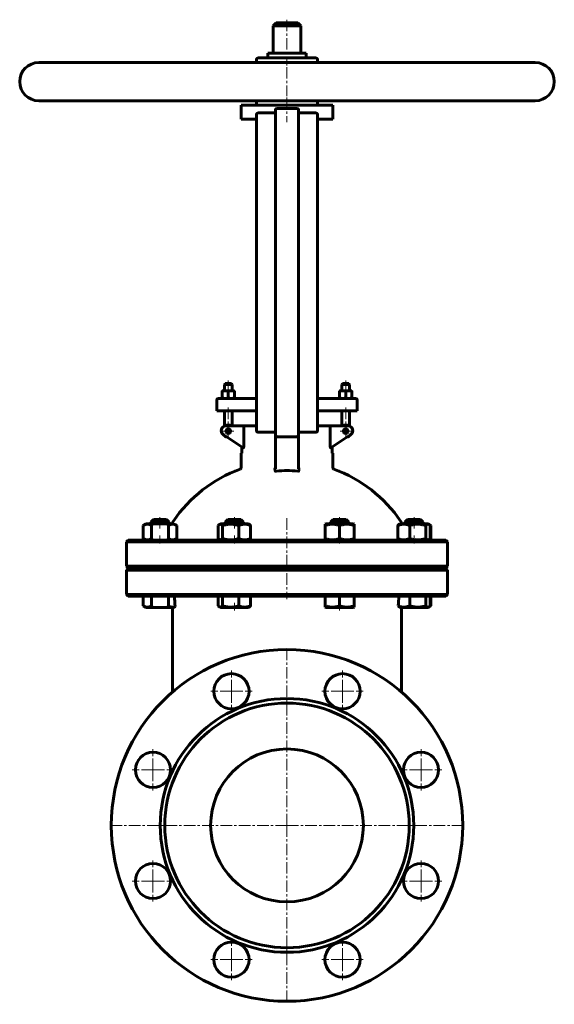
# Model space of a CAD drawing. Header units: millimetres. Extents: x -175 to 175, y -322 to 322.
import ezdxf

# ---------------------------------------------------------------- set-up
doc = ezdxf.new("R2010")
doc.units = ezdxf.units.MM
for name, pattern in [('K5LT-1', [0]), ('K5LT_AXLED', [12, 7.5, -1.5, 1.5, -1.5]), ('K5LT_BASIC', [0])]:
    doc.linetypes.add(name, pattern=pattern)
doc.layers.add('Системный слой (1)', color=7, linetype='Continuous', true_color=0x6c6c6c)

# ---------------------------------------------------------------- blocks, each defined once
blk = doc.blocks.new('U0')
at = {"layer": 'Системный слой (1)', "color": 143, "linetype": 'K5LT_BASIC', "lineweight": 60, "true_color": 0x33acca}
for start, end in [(109.91702, 145.85207), (34.14794, 70.08297)]:
    blk.add_arc((0, -56.63), 90, start, end, dxfattribs=at)
blk = doc.blocks.new('U1')
at = {"layer": 'Системный слой (1)', "color": 143, "linetype": 'K5LT_BASIC', "lineweight": 60, "true_color": 0x33acca}
for p, q in [((77.15, -6.75), (78.91, -6.75)), ((78.91, -6.75), (89.15, -6.75))]:
    blk.add_line(p, q, dxfattribs=at)
blk = doc.blocks.new('U2')
at = {"layer": 'Системный слой (1)', "color": 143, "linetype": 'K5LT_BASIC', "lineweight": 60, "true_color": 0x33acca}
for p, q in [((-45.04, -61.38), (-44.79, -61.64)), ((-44.79, -61.64), (-44.53, -61.86)), ((-44.53, -61.86), (-44.28, -62.03)), ((-44.28, -62.03), (-44.02, -62.15)), ((-44.02, -62.15), (-43.32, -62.19)), ((-43.32, -62.19), (-42.63, -61.8)), ((-42.63, -61.8), (-42.2, -61.38))]:
    blk.add_line(p, q, dxfattribs=at)
blk = doc.blocks.new('U3')
at = {"layer": 'Системный слой (1)', "color": 143, "linetype": 'K5LT_BASIC', "lineweight": 60, "true_color": 0x33acca}
for p, q in [((-20, 294), (-21.72, 294)), ((162.5, 294), (20, 294))]:
    blk.add_line(p, q, dxfattribs=at)
blk = doc.blocks.new('U4')
at = {"layer": 'Системный слой (1)', "color": 143, "linetype": 'K5LT_BASIC', "lineweight": 60, "true_color": 0x33acca}
for p, q in [((93.6, -8.55), (93.34, -8.43)), ((93.86, -8.68), (93.6, -8.55)), ((94.12, -8.82), (93.86, -8.68))]:
    blk.add_line(p, q, dxfattribs=at)
blk = doc.blocks.new('U5')
at = {"layer": 'Системный слой (1)', "color": 143, "linetype": 'K5LT_BASIC', "lineweight": 60, "true_color": 0x33acca}
for p, q in [((78.9, -5), (80.14, -5)), ((80.14, -5), (87.4, -5))]:
    blk.add_line(p, q, dxfattribs=at)
blk = doc.blocks.new('U6')
at = {"layer": 'Системный слой (1)', "color": 143, "linetype": 'K5LT_BASIC', "lineweight": 60, "true_color": 0x33acca}
for p, q in [((93.34, -61.77), (93.6, -61.65)), ((93.6, -61.65), (93.86, -61.52)), ((93.86, -61.52), (94.12, -61.38))]:
    blk.add_line(p, q, dxfattribs=at)
blk = doc.blocks.new('U7')
at = {"layer": 'Системный слой (1)', "color": 143, "linetype": 'K5LT_BASIC', "lineweight": 60, "true_color": 0x33acca}
for p, q in [((93.34, -17.77), (93.6, -17.65)), ((93.6, -17.65), (93.86, -17.52)), ((93.86, -17.52), (94.12, -17.38))]:
    blk.add_line(p, q, dxfattribs=at)
blk = doc.blocks.new('U8')
at = {"layer": 'Системный слой (1)', "color": 143, "linetype": 'K5LT_BASIC', "lineweight": 60, "true_color": 0x33acca}
for p, q in [((-44.79, -8.56), (-45.04, -8.82)), ((-44.53, -8.34), (-44.79, -8.56)), ((-44.28, -8.17), (-44.53, -8.34)), ((-43.58, -7.97), (-44.28, -8.17)), ((-42.88, -8.22), (-43.58, -7.97)), ((-42.2, -8.82), (-42.88, -8.22))]:
    blk.add_line(p, q, dxfattribs=at)
blk = doc.blocks.new('U9')
at = {"layer": 'Системный слой (1)', "color": 143, "linetype": 'K5LT_BASIC', "lineweight": 60, "true_color": 0x33acca}
for p, q in [((90.91, -61.38), (91.59, -61.98)), ((91.59, -61.98), (92.29, -62.23)), ((92.29, -62.23), (92.98, -62.03)), ((92.98, -62.03), (93.24, -61.86)), ((93.24, -61.86), (93.49, -61.64)), ((93.49, -61.64), (93.75, -61.38))]:
    blk.add_line(p, q, dxfattribs=at)
blk = doc.blocks.new('U10')
at = {"layer": 'Системный слой (1)', "color": 143, "linetype": 'K5LT_BASIC', "lineweight": 60, "true_color": 0x33acca}
for p, q in [((92.98, -8.17), (92.17, -7.7)), ((94.12, -8.82), (92.98, -8.17))]:
    blk.add_line(p, q, dxfattribs=at)
blk = doc.blocks.new('U11')
at = {"layer": 'Системный слой (1)', "color": 143, "linetype": 'K5LT_BASIC', "lineweight": 60, "true_color": 0x33acca}
for p, q in [((90.91, -17.38), (91.59, -17.98)), ((91.59, -17.98), (92.29, -18.23)), ((92.29, -18.23), (92.98, -18.03)), ((92.98, -18.03), (93.24, -17.86)), ((93.24, -17.86), (93.49, -17.64)), ((93.49, -17.64), (93.75, -17.38))]:
    blk.add_line(p, q, dxfattribs=at)
blk = doc.blocks.new('U12')
at = {"layer": 'Системный слой (1)', "color": 143, "linetype": 'K5LT_BASIC', "lineweight": 60, "true_color": 0x33acca}
for p, q in [((25.42, -62.5), (34.44, -62.5)), ((34.44, -62.5), (43.47, -62.5))]:
    blk.add_line(p, q, dxfattribs=at)
blk = doc.blocks.new('U13')
at = {"layer": 'Системный слой (1)', "color": 143, "linetype": 'K5LT_BASIC', "lineweight": 60, "true_color": 0x33acca}
for p, q in [((-12.5, 300), (-12.39, 300)), ((-12.39, 300), (12.5, 300))]:
    blk.add_line(p, q, dxfattribs=at)
blk = doc.blocks.new('U14')
at = {"layer": 'Системный слой (1)', "color": 143, "linetype": 'K5LT_BASIC', "lineweight": 60, "true_color": 0x33acca}
for p, q in [((92.17, -18.5), (92.98, -18.03)), ((92.98, -18.03), (94.12, -17.38))]:
    blk.add_line(p, q, dxfattribs=at)
blk = doc.blocks.new('U15')
at = {"layer": 'Системный слой (1)', "color": 143, "linetype": 'K5LT_BASIC', "lineweight": 60, "true_color": 0x33acca}
for p, q in [((-45.04, -17.38), (-44.79, -17.64)), ((-44.79, -17.64), (-44.53, -17.86)), ((-44.53, -17.86), (-44.28, -18.03)), ((-44.28, -18.03), (-44.02, -18.15)), ((-44.02, -18.15), (-43.32, -18.19)), ((-43.32, -18.19), (-42.63, -17.8)), ((-42.63, -17.8), (-42.2, -17.38))]:
    blk.add_line(p, q, dxfattribs=at)
blk = doc.blocks.new('U16')
at = {"layer": 'Системный слой (1)', "color": 143, "linetype": 'K5LT_BASIC', "lineweight": 60, "true_color": 0x33acca}
for p, q in [((91.34, -8.4), (90.91, -8.82)), ((92.03, -8.01), (91.34, -8.4)), ((92.73, -8.05), (92.03, -8.01)), ((92.98, -8.17), (92.73, -8.05)), ((93.24, -8.34), (92.98, -8.17)), ((93.49, -8.56), (93.24, -8.34)), ((93.75, -8.82), (93.49, -8.56))]:
    blk.add_line(p, q, dxfattribs=at)
blk = doc.blocks.new('U17')
at = {"layer": 'Системный слой (1)', "color": 143, "linetype": 'K5LT_BASIC', "lineweight": 60, "true_color": 0x33acca}
for p, q in [((92.98, -62.03), (92.17, -62.5)), ((94.12, -61.38), (92.98, -62.03))]:
    blk.add_line(p, q, dxfattribs=at)
blk = doc.blocks.new('U18')
at = {"layer": 'Системный слой (1)', "color": 143, "linetype": 'K5LT_BASIC', "lineweight": 60, "true_color": 0x33acca}
for p, q in [((-43.47, -62.5), (-40.82, -62.5)), ((-40.82, -62.5), (-25.42, -62.5))]:
    blk.add_line(p, q, dxfattribs=at)
blk = doc.blocks.new('U19')
at = {"layer": 'Системный слой (1)', "color": 30, "linetype": 'K5LT_AXLED', "lineweight": 18, "true_color": 0xff8000}
for q in [(-87.77, -227.85), (-101.27, -241.35), (-74.27, -241.35), (-87.77, -254.85)]:
    blk.add_line((-87.77, -241.35), q, dxfattribs=at)
blk = doc.blocks.new('U20')
at = {"layer": 'Системный слой (1)', "color": 30, "linetype": 'K5LT_AXLED', "lineweight": 18, "true_color": 0xff8000}
for q in [(-87.77, -155.15), (-101.27, -168.65), (-74.27, -168.65), (-87.77, -182.15)]:
    blk.add_line((-87.77, -168.65), q, dxfattribs=at)
blk = doc.blocks.new('U21')
at = {"layer": 'Системный слой (1)', "color": 30, "linetype": 'K5LT_AXLED', "lineweight": 18, "true_color": 0xff8000}
for q in [(-41.91, 52.89), (-38.41, 56.39), (-34.91, 52.89), (-38.41, 49.39)]:
    blk.add_line((-38.41, 52.89), q, dxfattribs=at)
blk = doc.blocks.new('U22')
at = {"layer": 'Системный слой (1)', "color": 30, "linetype": 'K5LT_AXLED', "lineweight": 18, "true_color": 0xff8000}
for q in [(-36.35, -279.27), (-49.85, -292.77), (-22.85, -292.77), (-36.35, -306.27)]:
    blk.add_line((-36.35, -292.77), q, dxfattribs=at)
blk = doc.blocks.new('U23')
at = {"layer": 'Системный слой (1)', "color": 30, "linetype": 'K5LT_AXLED', "lineweight": 18, "true_color": 0xff8000}
for q in [(-36.35, -103.73), (-49.85, -117.23), (-22.85, -117.23), (-36.35, -130.73)]:
    blk.add_line((-36.35, -117.23), q, dxfattribs=at)
blk = doc.blocks.new('U24')
at = {"layer": 'Системный слой (1)', "color": 30, "linetype": 'K5LT_AXLED', "lineweight": 18, "true_color": 0xff8000}
for q in [(0, -88), (-117, -205), (117, -205), (0, -322)]:
    blk.add_line((0, -205), q, dxfattribs=at)
blk = doc.blocks.new('U25')
at = {"layer": 'Системный слой (1)', "color": 30, "linetype": 'K5LT_AXLED', "lineweight": 18, "true_color": 0xff8000}
for q in [(36.35, -279.27), (22.85, -292.77), (49.85, -292.77), (36.35, -306.27)]:
    blk.add_line((36.35, -292.77), q, dxfattribs=at)
blk = doc.blocks.new('U26')
at = {"layer": 'Системный слой (1)', "color": 30, "linetype": 'K5LT_AXLED', "lineweight": 18, "true_color": 0xff8000}
for q in [(36.35, -103.73), (22.85, -117.23), (49.85, -117.23), (36.35, -130.73)]:
    blk.add_line((36.35, -117.23), q, dxfattribs=at)
blk = doc.blocks.new('U27')
at = {"layer": 'Системный слой (1)', "color": 30, "linetype": 'K5LT_AXLED', "lineweight": 18, "true_color": 0xff8000}
for q in [(34.91, 52.89), (38.41, 56.39), (41.91, 52.89), (38.41, 49.39)]:
    blk.add_line((38.41, 52.89), q, dxfattribs=at)
blk = doc.blocks.new('U28')
at = {"layer": 'Системный слой (1)', "color": 30, "linetype": 'K5LT_AXLED', "lineweight": 18, "true_color": 0xff8000}
for q in [(87.77, -227.85), (74.27, -241.35), (101.27, -241.35), (87.77, -254.85)]:
    blk.add_line((87.77, -241.35), q, dxfattribs=at)
blk = doc.blocks.new('U29')
at = {"layer": 'Системный слой (1)', "color": 30, "linetype": 'K5LT_AXLED', "lineweight": 18, "true_color": 0xff8000}
for q in [(87.77, -155.15), (74.27, -168.65), (101.27, -168.65), (87.77, -182.15)]:
    blk.add_line((87.77, -168.65), q, dxfattribs=at)

msp = doc.modelspace()

# ---------------------------------------------------------------- linework, layer by layer
at = {"layer": 'Системный слой (1)', "color": 30, "linetype": 'K5LT_AXLED', "lineweight": 18, "true_color": 0xff8000}
for p, q in [((0, 322), (0, 292)), ((0, 291), (0, 272)), ((0, 271), (0, 255)), ((-38.41, 86), (-38.41, 77.35)), ((38.41, 86), (38.41, 77.35)), ((-38.41, 68.25), (-38.41, 54.01)), ((38.41, 68.25), (38.41, 54.01)), ((-83.15, -10.82), (-83.15, -3)), ((-34.44, -10.82), (-34.44, -3)), ((0, -4.11), (0, -57)), ((34.44, -10.82), (34.44, -3)), ((83.15, -10.82), (83.15, -3)), ((-83.15, -20.5), (-83.15, -15.38)), ((-34.44, -20.5), (-34.44, -15.38)), ((34.44, -20.5), (34.44, -15.38)), ((83.15, -20.5), (83.15, -15.38)), ((-83.15, -39), (-83.15, -34.5)), ((-34.44, -39), (-34.44, -34.5)), ((34.44, -39), (34.44, -34.5)), ((83.15, -39), (83.15, -34.5)), ((-34.44, -64.5), (-34.44, -59.38)), ((34.44, -64.5), (34.44, -59.38))]:
    msp.add_line(p, q, dxfattribs=at)
at = {"layer": 'Системный слой (1)', "color": 143, "linetype": 'K5LT_BASIC', "lineweight": 60, "true_color": 0x33acca}
for p, q in [((-7, 320), (-9, 318)), ((-9, 300), (-9, 318)), ((-9, 318), (9, 318)), ((7, 320), (-7, 320)), ((7, 320), (9, 318)), ((9, 300), (9, 318)), ((19, 297), (-19, 297)), ((-12.5, 297), (-12.5, 300)), ((12.5, 297), (12.5, 300)), ((-162.5, 294), (162.5, 294)), ((-20, 294), (-20, 296)), ((20, 294), (20, 296)), ((162.5, 269), (-162.5, 269)), ((-30, 257), (-30, 266)), ((-30, 266), (30, 266)), ((-20, 267), (-20, 269)), ((20, 267), (20, 269)), ((30, 257), (30, 266)), ((-20, 260), (-20, 249)), ((-8.5, 261), (-19, 261)), ((-7.5, 263), (-7.5, 249)), ((-6.5, 264), (6.5, 264)), ((7.5, 249), (7.5, 263)), ((19, 261), (8.5, 261)), ((20, 249), (20, 260)), ((-20, 257), (-30, 257)), ((30, 257), (20, 257)), ((-20, 64.25), (-20, 249)), ((-7.5, 64.25), (-7.5, 249)), ((7.5, 64.25), (7.5, 249)), ((20, 64.25), (20, 249)), ((-40.41, 84), (-40.91, 83.5)), ((-36.41, 84), (-40.41, 84)), ((-36.41, 84), (-35.91, 83.5)), ((36.41, 84), (35.91, 83.5)), ((40.41, 84), (36.41, 84)), ((40.41, 84), (40.91, 83.5)), ((-42.41, 78.99), (-42.41, 79.35)), ((-42.41, 79.35), (-40.41, 79.35)), ((-42.41, 74.61), (-42.41, 78.99)), ((-40.91, 83.5), (-35.91, 83.5)), ((-40.91, 79.35), (-40.91, 83.5)), ((-40.41, 79.35), (-36.41, 79.35)), ((-38.41, 74.61), (-38.41, 78.99)), ((-36.41, 79.35), (-34.41, 79.35)), ((-35.91, 79.35), (-35.91, 83.5)), ((-34.41, 79.35), (-34.41, 78.99)), ((-34.41, 74.61), (-34.41, 78.99)), ((34.41, 78.99), (34.41, 79.35)), ((34.41, 79.35), (36.41, 79.35)), ((34.41, 74.61), (34.41, 78.99)), ((35.91, 83.5), (40.91, 83.5)), ((35.91, 79.35), (35.91, 83.5)), ((36.41, 79.35), (40.41, 79.35)), ((38.41, 74.61), (38.41, 78.99)), ((40.41, 79.35), (42.41, 79.35)), ((40.91, 79.35), (40.91, 83.5)), ((42.41, 79.35), (42.41, 78.99)), ((42.41, 74.61), (42.41, 78.99)), ((-45.91, 66.25), (-45.91, 73.25)), ((-40.11, 74.25), (-44.91, 74.25)), ((-42.41, 74.25), (-42.41, 74.61)), ((-20, 74.25), (-40.11, 74.25)), ((-34.41, 74.61), (-34.41, 74.25)), ((40.11, 74.25), (20, 74.25)), ((34.41, 74.25), (34.41, 74.61)), ((44.91, 74.25), (40.11, 74.25)), ((42.41, 74.61), (42.41, 74.25)), ((45.91, 66.25), (45.91, 73.25)), ((-45.91, 66.25), (-40.37, 66.25)), ((-40.91, 56.13), (-40.91, 66.25)), ((-40.37, 66.25), (-20, 66.25)), ((-35.91, 56.25), (-35.91, 66.25)), ((20, 66.25), (40.37, 66.25)), ((35.91, 56.25), (35.91, 66.25)), ((40.37, 66.25), (45.91, 66.25)), ((40.91, 56.13), (40.91, 66.25)), ((-20, 64.25), (-20, 53.25)), ((-7.5, 64.25), (-7.5, 50.25)), ((7.5, 50.25), (7.5, 64.25)), ((20, 56.25), (20, 64.25)), ((20, 53.25), (20, 64.25)), ((-27.57, 56.25), (-40.09, 56.25)), ((-36.96, 53.25), (-39.87, 53.25)), ((-28.28, 55.25), (-28.28, 42.97)), ((-20, 56.25), (-27.57, 56.25)), ((-19, 52.25), (-8.5, 52.25)), ((8.5, 52.25), (19, 52.25)), ((27.57, 56.25), (20, 56.25)), ((40.09, 56.25), (27.57, 56.25)), ((28.28, 42.97), (28.28, 55.25)), ((-41.76, 50.75), (-28.62, 42)), ((-7.5, 50.25), (-7.5, 28.13)), ((-6.5, 49.25), (6.5, 49.25)), ((7.5, 28.13), (7.5, 50.29)), ((28.62, 42), (41.76, 50.75)), ((-29.58, 42.64), (-29.58, 38.5)), ((29.58, 38.5), (29.58, 42.64)), ((-30, 28.93), (-30, 38.5)), ((-29.58, 38.5), (-30, 38.5)), ((30, 38.5), (29.58, 38.5)), ((30, 28.93), (30, 38.5)), ((-89.15, -6.75), (-87.4, -5)), ((-87.4, -5), (-78.9, -5)), ((-77.15, -6.75), (-78.9, -5)), ((-40.44, -6.75), (-38.69, -5)), ((-38.69, -5), (-30.19, -5)), ((-28.44, -6.75), (-30.19, -5)), ((28.44, -6.75), (30.19, -5)), ((30.19, -5), (38.69, -5)), ((40.44, -6.75), (38.69, -5)), ((77.15, -6.75), (78.9, -5)), ((89.15, -6.75), (87.4, -5)), ((-94.12, -8.82), (-92.17, -7.7)), ((-94.12, -17.38), (-94.12, -8.82)), ((-92.98, -8.17), (-92.17, -7.7)), ((-92.98, -8.17), (-92.98, -8.17)), ((-74.12, -7.7), (-92.17, -7.7)), ((-89.15, -6.75), (-77.15, -6.75)), ((-89.15, -7.7), (-89.15, -6.75)), ((-88.63, -17.38), (-88.63, -8.82)), ((-77.66, -17.38), (-77.66, -8.82)), ((-77.15, -7.7), (-77.15, -6.75)), ((-72.18, -8.82), (-74.12, -7.7)), ((-72.18, -17.38), (-72.18, -8.82)), ((-45.04, -17.38), (-45.04, -8.82)), ((-44.28, -8.17), (-43.47, -7.7)), ((-25.42, -7.7), (-43.47, -7.7)), ((-42.2, -17.38), (-42.2, -8.82)), ((-40.44, -7.7), (-40.44, -6.75)), ((-40.44, -6.75), (-28.44, -6.75)), ((-31.6, -17.38), (-31.6, -8.82)), ((-28.44, -7.7), (-28.44, -6.75)), ((-24.61, -8.17), (-25.42, -7.7)), ((-23.85, -17.38), (-23.85, -8.82)), ((24.94, -7.97), (25.42, -7.7)), ((24.94, -8.82), (24.94, -7.97)), ((24.94, -17.38), (24.94, -8.82)), ((43.47, -7.7), (25.42, -7.7)), ((28.44, -6.75), (40.44, -6.75)), ((28.44, -7.7), (28.44, -6.75)), ((34.44, -17.38), (34.44, -8.82)), ((40.44, -7.7), (40.44, -6.75)), ((43.94, -7.97), (43.47, -7.7)), ((43.94, -7.97), (43.94, -8.82)), ((43.94, -17.38), (43.94, -8.82)), ((72.55, -17.38), (72.55, -8.82)), ((73.31, -8.17), (74.12, -7.7)), ((92.17, -7.7), (74.12, -7.7)), ((77.15, -7.7), (77.15, -6.75)), ((80.31, -17.38), (80.31, -8.82)), ((89.15, -7.7), (89.15, -6.75)), ((90.91, -17.38), (90.91, -8.82)), ((92.98, -8.17), (92.17, -7.7)), ((93.75, -17.38), (93.75, -8.82)), ((94.12, -17.38), (94.12, -8.82)), ((-104, -18.5), (-105, -19.5)), ((104, -18.5), (-104, -18.5)), ((-92.17, -18.5), (-94.12, -17.38)), ((-92.17, -18.5), (-92.98, -18.03)), ((-92.98, -18.03), (-92.98, -18.03)), ((-74.12, -18.5), (-72.18, -17.38)), ((-43.47, -18.5), (-44.28, -18.03)), ((-25.42, -18.5), (-24.61, -18.03)), ((24.94, -18.23), (24.94, -17.38)), ((25.42, -18.5), (24.94, -18.23)), ((43.47, -18.5), (43.94, -18.23)), ((43.94, -17.38), (43.94, -18.23)), ((74.12, -18.5), (73.31, -18.03)), ((92.17, -18.5), (92.98, -18.03)), ((104, -18.5), (105, -19.5)), ((-105, -35.5), (-105, -19.5)), ((-105, -19.5), (105, -19.5)), ((105, -35.5), (105, -19.5)), ((105, -35.5), (-105, -35.5)), ((-104, -36.5), (-105, -35.5)), ((-104, -37), (-105, -38)), ((-105, -54), (-105, -38)), ((-105, -38), (105, -38)), ((-104, -36.5), (104, -36.5)), ((104, -37), (-104, -37)), ((-89.15, -37), (-89.15, -36.5)), ((-77.15, -37), (-77.15, -36.5)), ((-75, -37), (-75, -36.5)), ((-40.44, -37), (-40.44, -36.5)), ((-28.44, -37), (-28.44, -36.5)), ((28.44, -37), (28.44, -36.5)), ((40.44, -37), (40.44, -36.5)), ((75, -37), (75, -36.5)), ((77.15, -37), (77.15, -36.5)), ((89.15, -37), (89.15, -36.5)), ((104, -36.5), (105, -35.5)), ((104, -37), (105, -38)), ((105, -54), (105, -38)), ((105, -54), (-105, -54)), ((-104, -55), (-105, -54)), ((-104, -55), (104, -55)), ((-94.12, -55), (-94.12, -61.38)), ((-88.63, -55), (-88.63, -61.38)), ((-77.66, -55), (-77.66, -61.38)), ((-45.04, -55), (-45.04, -61.38)), ((-42.2, -55), (-42.2, -61.38)), ((-31.6, -55), (-31.6, -61.38)), ((-23.85, -55), (-23.85, -61.38)), ((24.94, -55), (24.94, -61.38)), ((34.44, -55), (34.44, -61.38)), ((43.94, -55), (43.94, -61.38)), ((80.31, -55), (80.31, -61.38)), ((90.91, -55), (90.91, -61.38)), ((93.75, -55), (93.75, -61.38)), ((94.12, -55), (94.12, -61.38)), ((104, -55), (105, -54)), ((-94.12, -61.38), (-92.17, -62.5)), ((-92.98, -62.03), (-92.17, -62.5)), ((-92.17, -62.5), (-74.12, -62.5)), ((-75, -79.37), (-75, -62.5)), ((-73.97, -62.41), (-74.12, -62.5)), ((-44.28, -62.03), (-43.47, -62.5)), ((-24.61, -62.03), (-25.42, -62.5)), ((24.94, -62.23), (24.94, -61.38)), ((24.94, -62.23), (25.42, -62.5)), ((43.94, -62.23), (43.47, -62.5)), ((43.94, -61.38), (43.94, -62.23)), ((73.97, -62.41), (74.12, -62.5)), ((74.12, -62.5), (92.17, -62.5)), ((75, -62.5), (75, -79.37)), ((92.98, -62.03), (92.17, -62.5)), ((-75, -117.82), (-75, -79.37)), ((75, -79.37), (75, -117.82))]:
    msp.add_line(p, q, dxfattribs=at)
for centre, radius in [((-38.41, 52.89), 1.5), ((38.41, 52.89), 1.5), ((0, -205), 115), ((-36.35, -117.23), 11.5), ((36.35, -117.23), 11.5), ((0, -205), 83), ((0, -205), 80), ((-87.77, -168.65), 11.5), ((0, -205), 50), ((87.77, -168.65), 11.5), ((-87.77, -241.35), 11.5), ((87.77, -241.35), 11.5), ((-36.35, -292.77), 11.5), ((36.35, -292.77), 11.5)]:
    msp.add_circle(centre, radius, dxfattribs=at)
for centre, radius, start, end in [((-19, 296), 1, 90, 180), ((19, 296), 1, 0, 90), ((-162.5, 281.5), 12.5, 90, 270), ((162.5, 281.5), 12.5, 270, 90), ((-19, 267), 1, 180, 270), ((19, 267), 1, 270, 0), ((-19, 260), 1, 90, 180), ((-8.5, 262), 1, 270, 0), ((-6.5, 263), 1, 90, 180), ((6.5, 263), 1, 0, 90), ((8.5, 262), 1, 180, 270), ((19, 260), 1, 0, 90), ((-44.91, 73.25), 1, 90, 180), ((44.91, 73.25), 1, 0, 90), ((-40.09, 53.25), 3, 90, 236.30993), ((-38.41, 52.89), 4, 57.16474, 124.27956), ((-19, 53.25), 1, 180, 270), ((-8.5, 51.25), 1, 0, 90), ((8.5, 51.25), 1, 90, 180), ((19, 53.25), 1, 270, 0), ((38.41, 52.89), 4, 55.72044, 122.83526), ((40.09, 53.25), 3, 303.69007, 90), ((-38.41, 52.89), 4, 211.43274, 261.14426), ((-6.5, 50.25), 1, 180, 270), ((6.5, 50.25), 1, 270, 0), ((38.41, 52.89), 4, 278.85574, 328.56726), ((-31, 28.93), 1, 289.91705, 0), ((0, -56.63), 83.73, 85.25638, 94.74362), ((31, 28.93), 1, 180, 250.08295), ((-72, -7.79), 3, 145.85158, 178.23877), ((72, -7.79), 3, 1.76123, 34.14842)]:
    msp.add_arc(centre, radius, start, end, dxfattribs=at)
for centre, major_axis, ratio, start_param, end_param in [((-55, -171.01), (-17.27, 187.73), 0.053712, 0.899698, 0.945692), ((55, -100.82), (-14.14, -133.49), 0.10594, -4.401965, -4.350821)]:
    msp.add_ellipse(centre, major_axis=major_axis, ratio=ratio, start_param=start_param, end_param=end_param, dxfattribs=at)
for points in [[(-40.41, 79.35), (-41.34, 79.35), (-42.41, 78.99)], [(-38.41, 78.99), (-39.49, 79.35), (-40.41, 79.35)], [(-36.41, 79.35), (-37.34, 79.35), (-38.41, 78.99)], [(-34.41, 78.99), (-35.49, 79.35), (-36.41, 79.35)], [(36.41, 79.35), (35.49, 79.35), (34.41, 78.99)], [(38.41, 78.99), (37.34, 79.35), (36.41, 79.35)], [(40.41, 79.35), (39.49, 79.35), (38.41, 78.99)], [(42.41, 78.99), (41.34, 79.35), (40.41, 79.35)], [(-42.41, 74.61), (-41.34, 74.25), (-40.41, 74.25)], [(-40.41, 74.25), (-39.49, 74.25), (-38.41, 74.61)], [(-38.41, 74.61), (-37.34, 74.25), (-36.41, 74.25)], [(-36.41, 74.25), (-35.49, 74.25), (-34.41, 74.61)], [(34.41, 74.61), (35.49, 74.25), (36.41, 74.25)], [(36.41, 74.25), (37.34, 74.25), (38.41, 74.61)], [(38.41, 74.61), (39.49, 74.25), (40.41, 74.25)], [(40.41, 74.25), (41.34, 74.25), (42.41, 74.61)]]:
    msp.add_rational_spline(points, [1, 1.0379548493, 1], degree=2, dxfattribs=at)
for points, knots in [([(-27.57, 56.25), (-27.57, 56.25), (-27.57, 56.25), (-27.64, 56.25), (-27.7, 56.24), (-27.83, 56.19), (-27.89, 56.15), (-28.02, 56.04), (-28.08, 55.96), (-28.19, 55.77), (-28.22, 55.67), (-28.27, 55.46), (-28.28, 55.36), (-28.28, 55.25)], [-0.3524074, -0.3524074, -0.3524074, -0.3524074, -0.3518551, -0.3518551, -0.3187029, -0.3187029, -0.2863909, -0.2863909, -0.2437739, -0.2437739, -0.2083628, -0.2083628, -0.1759275, -0.1759275, -0.1759275, -0.1759275]), ([(27.57, 56.25), (27.57, 56.25), (27.57, 56.25), (27.64, 56.25), (27.7, 56.24), (27.83, 56.19), (27.89, 56.15), (28.02, 56.04), (28.08, 55.96), (28.19, 55.77), (28.22, 55.67), (28.27, 55.46), (28.28, 55.36), (28.28, 55.25)], [-0.0005524, -0.0005524, -0.0005524, -0.0005524, 0, 0, 0.0331522, 0.0331522, 0.0654642, 0.0654642, 0.1080811, 0.1080811, 0.1434923, 0.1434923, 0.1759275, 0.1759275, 0.1759275, 0.1759275]), ([(-28.28, 42.97), (-28.28, 42.83), (-28.29, 42.68), (-28.33, 42.4), (-28.36, 42.27), (-28.42, 42.1), (-28.46, 42.03), (-28.54, 41.97), (-28.58, 41.97), (-28.62, 42)], [0.3434714, 0.3434714, 0.3434714, 0.3434714, 0.3861739, 0.3861739, 0.4288765, 0.4288765, 0.4665679, 0.4665679, 0.5042593, 0.5042593, 0.5042593, 0.5042593]), ([(28.62, 42), (28.58, 41.97), (28.54, 41.97), (28.46, 42.03), (28.42, 42.1), (28.36, 42.27), (28.33, 42.4), (28.29, 42.68), (28.28, 42.83), (28.28, 42.97)], [0.1793709, 0.1793709, 0.1793709, 0.1793709, 0.2170623, 0.2170623, 0.2547537, 0.2547537, 0.2974563, 0.2974563, 0.3401588, 0.3401588, 0.3401588, 0.3401588]), ([(-8.41, 27.99), (-8.41, 27.99), (-8.4, 27.99), (-8.29, 28.03), (-8.18, 28.08), (-7.98, 28.23), (-7.88, 28.31), (-7.72, 28.51), (-7.65, 28.62), (-7.57, 28.8), (-7.55, 28.86), (-7.53, 28.93)], [-0.3817504, -0.3817504, -0.3817504, -0.3817504, -0.3811441, -0.3811441, -0.3354494, -0.3354494, -0.291431, -0.291431, -0.2481573, -0.2481573, -0.2264444, -0.2264444, -0.2264444, -0.2264444]), ([(-6.92, 26.82), (-7.07, 26.8), (-7.22, 26.8), (-7.56, 26.8), (-7.76, 26.82), (-8.1, 26.86), (-8.26, 26.89), (-8.4, 26.93), (-8.41, 26.93), (-8.41, 26.93)], [0, 0, 0, 0, 0.0444027, 0.0444027, 0.1064273, 0.1064273, 0.1656269, 0.1656269, 0.1662186, 0.1662186, 0.1662186, 0.1662186]), ([(-7.53, 28.93), (-7.52, 28.96), (-7.52, 29), (-7.5, 29.08), (-7.5, 29.14), (-7.5, 29.19)], [0.46615193, 0.46615193, 0.46615193, 0.46615193, 0.47677831, 0.47677831, 0.49277386, 0.49277386, 0.49277386, 0.49277386]), ([(8.41, 26.93), (8.41, 26.93), (8.4, 26.93), (8.28, 26.9), (8.15, 26.87), (7.86, 26.83), (7.7, 26.81), (7.34, 26.8), (7.13, 26.8), (6.92, 26.82)], [-0.0006006, -0.0006006, -0.0006006, -0.0006006, 0, 0, 0.0514138, 0.0514138, 0.1044978, 0.1044978, 0.1676075, 0.1676075, 0.1676075, 0.1676075]), ([(7.5, 29.19), (7.5, 29.16), (7.5, 29.14), (7.51, 29.05), (7.52, 28.99), (7.53, 28.93)], [0.16934572, 0.16934572, 0.16934572, 0.16934572, 0.1774473, 0.1774473, 0.19595043, 0.19595043, 0.19595043, 0.19595043]), ([(8.41, 27.99), (8.41, 27.99), (8.4, 27.99), (8.25, 28.04), (8.09, 28.13), (7.85, 28.35), (7.76, 28.46), (7.62, 28.68), (7.57, 28.79), (7.54, 28.91), (7.53, 28.92), (7.53, 28.93)], [-0.3827727, -0.3827727, -0.3827727, -0.3827727, -0.382161, -0.382161, -0.3171321, -0.3171321, -0.2678795, -0.2678795, -0.2287171, -0.2287171, -0.2259855, -0.2259855, -0.2259855, -0.2259855]), ([(-88.63, -8.82), (-88.88, -8.68), (-89.27, -8.48), (-89.81, -8.26), (-90.22, -8.13), (-90.59, -8.04), (-90.98, -7.99), (-91.36, -7.97), (-91.73, -7.98), (-92.11, -8.03), (-92.49, -8.12), (-93.05, -8.29), (-93.59, -8.53), (-93.99, -8.75), (-94.12, -8.82)], [0, 0, 0, 0, 2.031939, 3.311633, 4.396645, 5.423589, 6.350589, 7.49983, 8.533187, 9.335775, 10.524184, 11.684847, 13.915004, 15, 15, 15, 15]), ([(-72.18, -8.82), (-72.42, -8.68), (-72.82, -8.48), (-73.35, -8.26), (-73.77, -8.13), (-74.14, -8.04), (-74.52, -7.99), (-74.91, -7.97), (-75.28, -7.98), (-75.65, -8.03), (-76.04, -8.12), (-76.6, -8.29), (-77.14, -8.53), (-77.54, -8.75), (-77.66, -8.82)], [0, 0, 0, 0, 2.031939, 3.311633, 4.396645, 5.423589, 6.350589, 7.49983, 8.533187, 9.335775, 10.524184, 11.684847, 13.915004, 15, 15, 15, 15]), ([(-31.6, -8.82), (-31.96, -8.71), (-32.5, -8.57), (-33.39, -8.36), (-34.19, -8.2), (-34.93, -8.1), (-35.53, -8.03), (-36.13, -7.99), (-36.87, -7.97), (-37.49, -7.98), (-38.12, -8.02), (-38.78, -8.08), (-39.7, -8.21), (-40.84, -8.44), (-41.7, -8.67), (-42.2, -8.82)], [0, 0, 0, 0, 1.679816, 2.464254, 4.100621, 5.29978, 5.785161, 6.773962, 7.999819, 9.102067, 9.530451, 10.806592, 12.055167, 13.667644, 16, 16, 16, 16]), ([(-23.85, -8.82), (-24.19, -8.68), (-24.69, -8.5), (-25.35, -8.3), (-25.85, -8.18), (-26.37, -8.08), (-26.89, -8.01), (-27.37, -7.98), (-27.82, -7.97), (-28.26, -7.99), (-28.75, -8.03), (-29.31, -8.12), (-30.1, -8.29), (-30.87, -8.54), (-31.42, -8.75), (-31.6, -8.82)], [0, 0, 0, 0, 2.167402, 3.143264, 4.100621, 5.29978, 6.354207, 7.267519, 8.214858, 9.102067, 9.95816, 11.225797, 12.521117, 14.84267, 16, 16, 16, 16]), ([(-24.61, -8.17), (-24.52, -8.22), (-24.39, -8.31), (-24.13, -8.52), (-23.96, -8.69), (-23.85, -8.82)], [0, 0, 0, 0, 1.912503, 3.220303, 6, 6, 6, 6]), ([(34.44, -8.82), (34.12, -8.71), (33.58, -8.55), (32.77, -8.34), (32.06, -8.19), (31.46, -8.1), (30.92, -8.03), (30.38, -7.99), (29.72, -7.97), (29.16, -7.98), (28.6, -8.02), (28.01, -8.08), (27.18, -8.21), (26.16, -8.44), (25.39, -8.67), (24.94, -8.82)], [0, 0, 0, 0, 1.679816, 2.780687, 4.100621, 5.29978, 5.785161, 6.773962, 7.999819, 9.102067, 9.530451, 10.806592, 12.055167, 13.667644, 16, 16, 16, 16]), ([(43.94, -8.82), (43.62, -8.71), (43.08, -8.55), (42.27, -8.34), (41.56, -8.19), (40.96, -8.1), (40.42, -8.03), (39.88, -7.99), (39.22, -7.97), (38.66, -7.98), (38.1, -8.02), (37.51, -8.08), (36.68, -8.21), (35.66, -8.44), (34.89, -8.67), (34.44, -8.82)], [0, 0, 0, 0, 1.679816, 2.780687, 4.100621, 5.29978, 5.785161, 6.773962, 7.999819, 9.102067, 9.530451, 10.806592, 12.055167, 13.667644, 16, 16, 16, 16]), ([(80.31, -8.82), (79.97, -8.68), (79.47, -8.5), (78.81, -8.3), (78.3, -8.18), (77.78, -8.08), (77.26, -8.01), (76.79, -7.98), (76.34, -7.97), (75.89, -7.99), (75.4, -8.03), (74.84, -8.12), (74.05, -8.29), (73.29, -8.54), (72.74, -8.75), (72.55, -8.82)], [0, 0, 0, 0, 2.167402, 3.143264, 4.100621, 5.29978, 6.354207, 7.267519, 8.214858, 9.102067, 9.95816, 11.225797, 12.521117, 14.84267, 16, 16, 16, 16]), ([(72.55, -8.82), (72.63, -8.73), (72.77, -8.59), (73.02, -8.36), (73.2, -8.24), (73.31, -8.17)], [0, 0, 0, 0, 1.918282, 3.267661, 6, 6, 6, 6]), ([(90.91, -8.82), (90.54, -8.71), (90.01, -8.57), (89.11, -8.36), (88.32, -8.2), (87.58, -8.1), (86.98, -8.03), (86.38, -7.99), (85.64, -7.97), (85.02, -7.98), (84.39, -8.02), (83.73, -8.08), (82.81, -8.21), (81.67, -8.44), (80.81, -8.67), (80.31, -8.82)], [0, 0, 0, 0, 1.679816, 2.464254, 4.100621, 5.29978, 5.785161, 6.773962, 7.999819, 9.102067, 9.530451, 10.806592, 12.055167, 13.667644, 16, 16, 16, 16]), ([(-94.12, -17.38), (-93.88, -17.52), (-93.48, -17.72), (-92.95, -17.94), (-92.53, -18.07), (-92.16, -18.16), (-91.78, -18.21), (-91.39, -18.23), (-91.02, -18.22), (-90.65, -18.17), (-90.26, -18.08), (-89.7, -17.91), (-89.16, -17.67), (-88.76, -17.45), (-88.63, -17.38)], [0, 0, 0, 0, 2.031939, 3.311633, 4.396645, 5.423589, 6.350589, 7.49983, 8.533187, 9.335775, 10.524184, 11.684847, 13.915004, 15, 15, 15, 15]), ([(-77.66, -17.38), (-77.42, -17.52), (-77.03, -17.72), (-76.49, -17.94), (-76.08, -18.07), (-75.7, -18.16), (-75.32, -18.21), (-74.94, -18.23), (-74.57, -18.22), (-74.19, -18.17), (-73.81, -18.08), (-73.25, -17.91), (-72.7, -17.67), (-72.31, -17.45), (-72.18, -17.38)], [0, 0, 0, 0, 2.031939, 3.311633, 4.396645, 5.423589, 6.350589, 7.49983, 8.533187, 9.335775, 10.524184, 11.684847, 13.915004, 15, 15, 15, 15]), ([(-42.2, -17.38), (-41.84, -17.49), (-41.3, -17.63), (-40.41, -17.84), (-39.61, -18), (-38.87, -18.1), (-38.28, -18.17), (-37.67, -18.21), (-36.93, -18.23), (-36.31, -18.22), (-35.68, -18.18), (-35.02, -18.12), (-34.1, -17.99), (-32.96, -17.76), (-32.1, -17.53), (-31.6, -17.38)], [0, 0, 0, 0, 1.679816, 2.464254, 4.100621, 5.29978, 5.785161, 6.773962, 7.999819, 9.102067, 9.530451, 10.806592, 12.055167, 13.667644, 16, 16, 16, 16]), ([(-31.6, -17.38), (-31.3, -17.5), (-30.86, -17.66), (-30.2, -17.87), (-29.66, -18.01), (-29.09, -18.12), (-28.57, -18.19), (-28.09, -18.22), (-27.63, -18.23), (-27.19, -18.21), (-26.69, -18.17), (-26.15, -18.08), (-25.35, -17.91), (-24.59, -17.67), (-24.03, -17.45), (-23.85, -17.38)], [0, 0, 0, 0, 1.912449, 2.780687, 4.100621, 5.29978, 6.277542, 7.267519, 8.214858, 9.102067, 9.95816, 11.225797, 12.463836, 14.84267, 16, 16, 16, 16]), ([(-23.85, -17.38), (-23.93, -17.47), (-24.06, -17.61), (-24.32, -17.84), (-24.49, -17.96), (-24.61, -18.03)], [0, 0, 0, 0, 1.918282, 3.267661, 6, 6, 6, 6]), ([(24.94, -17.38), (25.27, -17.49), (25.81, -17.65), (26.61, -17.86), (27.33, -18.01), (27.92, -18.1), (28.46, -18.17), (29, -18.21), (29.67, -18.23), (30.22, -18.22), (30.78, -18.18), (31.37, -18.12), (32.2, -17.99), (33.22, -17.76), (33.99, -17.53), (34.44, -17.38)], [0, 0, 0, 0, 1.679816, 2.780687, 4.100621, 5.29978, 5.785161, 6.773962, 7.999819, 9.102067, 9.530451, 10.806592, 12.055167, 13.667644, 16, 16, 16, 16]), ([(34.44, -17.38), (34.77, -17.49), (35.31, -17.65), (36.11, -17.86), (36.83, -18.01), (37.42, -18.1), (37.96, -18.17), (38.5, -18.21), (39.17, -18.23), (39.72, -18.22), (40.28, -18.18), (40.87, -18.12), (41.7, -17.99), (42.72, -17.76), (43.49, -17.53), (43.94, -17.38)], [0, 0, 0, 0, 1.679816, 2.780687, 4.100621, 5.29978, 5.785161, 6.773962, 7.999819, 9.102067, 9.530451, 10.806592, 12.055167, 13.667644, 16, 16, 16, 16]), ([(73.31, -18.03), (73.23, -17.98), (73.09, -17.89), (72.84, -17.68), (72.67, -17.51), (72.55, -17.38)], [0, 0, 0, 0, 1.912503, 3.220303, 6, 6, 6, 6]), ([(72.55, -17.38), (72.85, -17.5), (73.3, -17.66), (73.95, -17.87), (74.5, -18.01), (75.07, -18.12), (75.59, -18.19), (76.06, -18.22), (76.53, -18.23), (76.97, -18.21), (77.46, -18.17), (78.01, -18.08), (78.8, -17.91), (79.57, -17.67), (80.13, -17.45), (80.31, -17.38)], [0, 0, 0, 0, 1.912449, 2.780687, 4.100621, 5.29978, 6.277542, 7.267519, 8.214858, 9.102067, 9.95816, 11.225797, 12.463836, 14.84267, 16, 16, 16, 16]), ([(80.31, -17.38), (80.67, -17.49), (81.21, -17.63), (82.1, -17.84), (82.9, -18), (83.64, -18.1), (84.23, -18.17), (84.84, -18.21), (85.58, -18.23), (86.2, -18.22), (86.83, -18.18), (87.49, -18.12), (88.4, -17.99), (89.55, -17.76), (90.4, -17.53), (90.91, -17.38)], [0, 0, 0, 0, 1.679816, 2.464254, 4.100621, 5.29978, 5.785161, 6.773962, 7.999819, 9.102067, 9.530451, 10.806592, 12.055167, 13.667644, 16, 16, 16, 16]), ([(-94.12, -61.38), (-93.88, -61.52), (-93.48, -61.72), (-92.95, -61.94), (-92.53, -62.07), (-92.16, -62.16), (-91.78, -62.21), (-91.39, -62.23), (-91.02, -62.22), (-90.65, -62.17), (-90.26, -62.08), (-89.7, -61.91), (-89.16, -61.67), (-88.76, -61.45), (-88.63, -61.38)], [0, 0, 0, 0, 2.031939, 3.311633, 4.396645, 5.423589, 6.350589, 7.49983, 8.533187, 9.335775, 10.524184, 11.684847, 13.915004, 15, 15, 15, 15]), ([(-77.66, -61.38), (-77.28, -61.6), (-76.75, -61.86), (-76.12, -62.06), (-75.77, -62.14), (-75.42, -62.2), (-75.06, -62.23), (-74.7, -62.22), (-74.34, -62.19), (-73.94, -62.12), (-73.59, -62.02), (-73.36, -61.94), (-73.28, -61.91)], [0, 0, 0, 0, 3.565954, 4.710631, 5.664954, 6.69272, 7.761432, 8.829868, 9.893903, 10.942629, 12.318287, 13, 13, 13, 13]), ([(-73.28, -61.91), (-73.44, -62.04), (-73.68, -62.23), (-73.89, -62.36), (-73.97, -62.41)], [0, 0, 0, 0, 3.056002, 5, 5, 5, 5]), ([(-42.2, -61.38), (-41.84, -61.49), (-41.3, -61.63), (-40.41, -61.84), (-39.61, -62), (-38.87, -62.1), (-38.28, -62.17), (-37.67, -62.21), (-36.93, -62.23), (-36.31, -62.22), (-35.68, -62.18), (-35.02, -62.12), (-34.1, -61.99), (-32.96, -61.76), (-32.1, -61.53), (-31.6, -61.38)], [0, 0, 0, 0, 1.679816, 2.464254, 4.100621, 5.29978, 5.785161, 6.773962, 7.999819, 9.102067, 9.530451, 10.806592, 12.055167, 13.667644, 16, 16, 16, 16]), ([(-31.6, -61.38), (-31.26, -61.52), (-30.76, -61.7), (-30.1, -61.9), (-29.6, -62.02), (-29.07, -62.12), (-28.56, -62.19), (-28.08, -62.22), (-27.63, -62.23), (-27.19, -62.21), (-26.69, -62.17), (-26.14, -62.08), (-25.34, -61.91), (-24.58, -61.66), (-24.03, -61.45), (-23.85, -61.38)], [0, 0, 0, 0, 2.167402, 3.143264, 4.100621, 5.29978, 6.354207, 7.267519, 8.214858, 9.102067, 9.95816, 11.225797, 12.521117, 14.84267, 16, 16, 16, 16]), ([(-23.85, -61.38), (-23.93, -61.47), (-24.06, -61.61), (-24.32, -61.84), (-24.49, -61.96), (-24.61, -62.03)], [0, 0, 0, 0, 1.918282, 3.267661, 6, 6, 6, 6]), ([(24.94, -61.38), (25.27, -61.49), (25.81, -61.65), (26.61, -61.86), (27.33, -62.01), (27.92, -62.1), (28.46, -62.17), (29, -62.21), (29.67, -62.23), (30.22, -62.22), (30.78, -62.18), (31.37, -62.12), (32.2, -61.99), (33.22, -61.76), (33.99, -61.53), (34.44, -61.38)], [0, 0, 0, 0, 1.679816, 2.780687, 4.100621, 5.29978, 5.785161, 6.773962, 7.999819, 9.102067, 9.530451, 10.806592, 12.055167, 13.667644, 16, 16, 16, 16]), ([(34.44, -61.38), (34.77, -61.49), (35.31, -61.65), (36.11, -61.86), (36.83, -62.01), (37.42, -62.1), (37.96, -62.17), (38.5, -62.21), (39.17, -62.23), (39.72, -62.22), (40.28, -62.18), (40.87, -62.12), (41.7, -61.99), (42.72, -61.76), (43.49, -61.53), (43.94, -61.38)], [0, 0, 0, 0, 1.679816, 2.780687, 4.100621, 5.29978, 5.785161, 6.773962, 7.999819, 9.102067, 9.530451, 10.806592, 12.055167, 13.667644, 16, 16, 16, 16]), ([(72.79, -61.47), (73.09, -61.59), (73.58, -61.76), (74.22, -61.94), (74.69, -62.05), (75.08, -62.12), (75.47, -62.17), (75.92, -62.22), (76.4, -62.23), (76.88, -62.22), (77.3, -62.18), (77.79, -62.12), (78.41, -62), (79.28, -61.77), (79.93, -61.53), (80.31, -61.38)], [0, 0, 0, 0, 1.989037, 3.191934, 4.097363, 4.967426, 5.642591, 6.555493, 7.808952, 8.681387, 9.570202, 10.456332, 11.772438, 13.490329, 16, 16, 16, 16]), ([(72.79, -61.47), (72.91, -61.58), (73.09, -61.75), (73.35, -61.97), (73.58, -62.15), (73.79, -62.3), (73.92, -62.38), (73.97, -62.41)], [0, 0, 0, 0, 2.183617, 3.395235, 5.022752, 6.808267, 8, 8, 8, 8]), ([(80.31, -61.38), (80.67, -61.49), (81.21, -61.63), (82.1, -61.84), (82.9, -62), (83.64, -62.1), (84.23, -62.17), (84.84, -62.21), (85.58, -62.23), (86.2, -62.22), (86.83, -62.18), (87.49, -62.12), (88.4, -61.99), (89.55, -61.76), (90.4, -61.53), (90.91, -61.38)], [0, 0, 0, 0, 1.679816, 2.464254, 4.100621, 5.29978, 5.785161, 6.773962, 7.999819, 9.102067, 9.530451, 10.806592, 12.055167, 13.667644, 16, 16, 16, 16])]:
    msp.add_open_spline(points, degree=3, knots=knots, dxfattribs=at)
at = {"layer": 'Системный слой (1)', "color": 7, "linetype": 'K5LT-1'}
for points in [[(-77.66, -8.82), (-77.92, -8.75), (-78.57, -8.57), (-79.76, -8.3), (-80.95, -8.1), (-81.88, -8.02), (-82.39, -7.99), (-82.72, -7.98), (-83, -7.97), (-83.3, -7.97), (-83.68, -7.98), (-84.13, -8), (-84.78, -8.05), (-85.72, -8.16), (-86.79, -8.35), (-87.79, -8.59), (-88.35, -8.74), (-88.63, -8.82)], [(-88.63, -17.38), (-88.38, -17.45), (-87.73, -17.63), (-86.54, -17.9), (-85.34, -18.1), (-84.42, -18.18), (-83.91, -18.21), (-83.58, -18.22), (-83.3, -18.23), (-83, -18.23), (-82.62, -18.22), (-82.17, -18.2), (-81.52, -18.15), (-80.58, -18.04), (-79.51, -17.85), (-78.51, -17.61), (-77.95, -17.46), (-77.66, -17.38)], [(-88.63, -61.38), (-88.38, -61.45), (-87.73, -61.63), (-86.54, -61.9), (-85.34, -62.1), (-84.42, -62.18), (-83.91, -62.21), (-83.58, -62.22), (-83.3, -62.23), (-83, -62.23), (-82.62, -62.22), (-82.17, -62.2), (-81.52, -62.15), (-80.58, -62.04), (-79.51, -61.85), (-78.51, -61.61), (-77.95, -61.46), (-77.66, -61.38)]]:
    msp.add_open_spline(points, degree=3, knots=[0, 0, 0, 0, 3.152296, 8.024027, 14.430358, 17.4743, 18.996271, 20.518242, 21.409855, 22.301468, 24.084694, 25.867919, 27.651145, 31.792504, 37.072525, 40.536262, 44, 44, 44, 44], dxfattribs=at)

# ---------------------------------------------------------------- block references
at = {"layer": 'Системный слой (1)'}
for name in ['U13', 'U3', 'U21', 'U27', 'U0', 'U5', 'U8', 'U1', 'U16', 'U10', 'U4', 'U15', 'U11', 'U14', 'U7', 'U2', 'U18', 'U12', 'U9', 'U17', 'U6', 'U24', 'U23', 'U26', 'U20', 'U29', 'U19', 'U28', 'U22', 'U25']:
    msp.add_blockref(name, (0, 0), dxfattribs=at)

doc.saveas('drawing.dxf')
